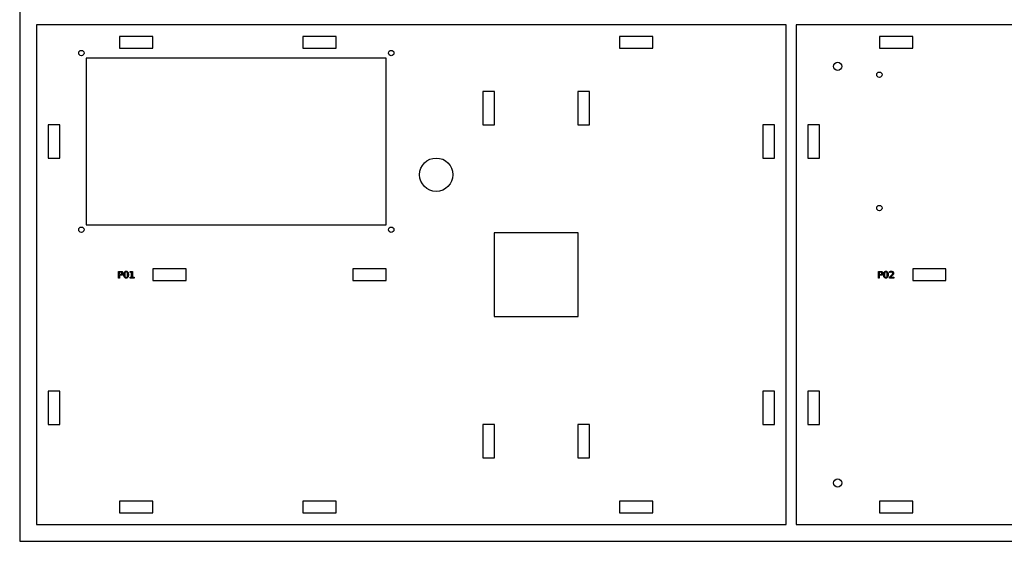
# Model space of a CAD drawing. Header units: millimetres. Extents: x 0 to 1200, y 0 to 600.
# Tile 1 of 7: x 0 to 591, y 0 to 313. Entities that reach past the tile are written whole.
import ezdxf

# ---------------------------------------------------------------- set-up
doc = ezdxf.new("R2010")
doc.units = ezdxf.units.MM
for name, color, linetype in [('CUT', 1, 'Continuous'), ('LABELS', 3, 'Continuous'), ('SHEET', 8, 'Continuous')]:
    doc.layers.add(name, color=color, linetype=linetype)

msp = doc.modelspace()

# ---------------------------------------------------------------- linework, layer by layer
at = {"layer": 'CUT'}
for points in [[(10, 10), (460, 10), (460, 310), (10, 310)], [(466, 10), (916, 10), (916, 310), (466, 310)], [(60, 296), (80, 296), (80, 303), (60, 303)], [(170, 296), (190, 296), (190, 303), (170, 303)], [(360, 296), (380, 296), (380, 303), (360, 303)], [(516, 296), (536, 296), (536, 303), (516, 303)], [(40, 190), (220, 190), (220, 290), (40, 290)], [(278, 250), (285, 250), (285, 270), (278, 270)], [(335, 250), (342, 250), (342, 270), (335, 270)], [(17, 230), (24, 230), (24, 250), (17, 250)], [(446, 230), (453, 230), (453, 250), (446, 250)], [(473, 230), (480, 230), (480, 250), (473, 250)], [(284.8, 134.8), (335.2, 134.8), (335.2, 185.2), (284.8, 185.2)], [(80, 156.5), (100, 156.5), (100, 163.5), (80, 163.5)], [(200, 156.5), (220, 156.5), (220, 163.5), (200, 163.5)], [(536, 156.5), (556, 156.5), (556, 163.5), (536, 163.5)], [(17, 70), (24, 70), (24, 90), (17, 90)], [(446, 70), (453, 70), (453, 90), (446, 90)], [(473, 70), (480, 70), (480, 90), (473, 90)], [(278, 50), (285, 50), (285, 70), (278, 70)], [(335, 50), (342, 50), (342, 70), (335, 70)], [(60, 17), (80, 17), (80, 24), (60, 24)], [(170, 17), (190, 17), (190, 24), (170, 24)], [(360, 17), (380, 17), (380, 24), (360, 24)], [(516, 17), (536, 17), (536, 24), (516, 24)]]:
    msp.add_lwpolyline(points, close=True, dxfattribs=at)
for centre, radius in [((37, 293), 1.6), ((223, 293), 1.6), ((491, 285), 2.5), ((516, 280), 1.6), ((250, 220), 10), ((516, 200), 1.6), ((37, 187), 1.6), ((223, 187), 1.6), ((491, 35), 2.5)]:
    msp.add_circle(centre, radius, dxfattribs=at)
at = {"layer": 'LABELS'}
for points in [[(59.38, 162), (60.6, 162), (60.91, 161.98), (61.19, 161.92), (61.42, 161.83), (61.62, 161.7), (61.77, 161.53), (61.87, 161.32), (61.94, 161.08), (61.96, 160.81), (61.94, 160.53), (61.87, 160.29), (61.77, 160.08), (61.62, 159.91), (61.42, 159.78), (61.19, 159.68), (60.91, 159.63), (60.6, 159.61), (59.92, 159.61), (59.92, 158), (59.38, 158), (59.38, 162)], [(59.92, 161.56), (59.92, 160.05), (60.6, 160.05), (60.78, 160.06), (60.93, 160.1), (61.07, 160.16), (61.18, 160.25), (61.27, 160.36), (61.34, 160.48), (61.38, 160.63), (61.39, 160.81), (61.38, 160.97), (61.34, 161.12), (61.27, 161.25), (61.18, 161.36), (61.07, 161.45), (60.93, 161.51), (60.78, 161.54), (60.6, 161.56), (59.92, 161.56)], [(63.89, 162.07), (64.21, 162.04), (64.48, 161.94), (64.72, 161.77), (64.92, 161.54), (65.07, 161.24), (65.19, 160.89), (65.25, 160.47), (65.27, 160), (65.25, 159.52), (65.19, 159.11), (65.07, 158.75), (64.92, 158.45), (64.72, 158.22), (64.48, 158.06), (64.21, 157.96), (63.89, 157.92), (63.58, 157.96), (63.3, 158.06), (63.06, 158.22), (62.86, 158.45), (62.71, 158.75), (62.6, 159.11), (62.53, 159.52), (62.51, 160), (62.53, 160.47), (62.6, 160.89), (62.71, 161.24), (62.86, 161.54), (63.06, 161.77), (63.3, 161.94), (63.58, 162.04), (63.89, 162.07)], [(63.89, 161.64), (63.7, 161.62), (63.53, 161.54), (63.38, 161.41), (63.26, 161.23), (63.17, 161), (63.11, 160.72), (63.07, 160.38), (63.05, 160), (63.07, 159.61), (63.11, 159.28), (63.17, 158.99), (63.26, 158.76), (63.38, 158.58), (63.53, 158.45), (63.7, 158.38), (63.89, 158.35), (64.09, 158.38), (64.26, 158.45), (64.4, 158.58), (64.52, 158.76), (64.61, 158.99), (64.68, 159.28), (64.72, 159.61), (64.73, 160), (64.72, 160.38), (64.68, 160.72), (64.61, 161), (64.52, 161.23), (64.4, 161.41), (64.26, 161.54), (64.09, 161.62), (63.89, 161.64)], [(66.32, 158.46), (67.2, 158.46), (67.2, 161.51), (66.24, 161.31), (66.24, 161.81), (67.2, 162), (67.74, 162), (67.74, 158.46), (68.62, 158.46), (68.62, 158), (66.32, 158), (66.32, 158.46)], [(515.4, 162), (516.62, 162), (516.94, 161.98), (517.21, 161.92), (517.44, 161.83), (517.64, 161.7), (517.79, 161.53), (517.9, 161.32), (517.96, 161.08), (517.98, 160.81), (517.96, 160.53), (517.9, 160.29), (517.79, 160.08), (517.64, 159.91), (517.44, 159.78), (517.21, 159.68), (516.94, 159.63), (516.62, 159.61), (515.94, 159.61), (515.94, 158), (515.4, 158), (515.4, 162)], [(515.94, 161.56), (515.94, 160.05), (516.62, 160.05), (516.8, 160.06), (516.96, 160.1), (517.09, 160.16), (517.2, 160.25), (517.29, 160.36), (517.36, 160.48), (517.4, 160.63), (517.41, 160.81), (517.4, 160.97), (517.36, 161.12), (517.29, 161.25), (517.2, 161.36), (517.09, 161.45), (516.96, 161.51), (516.8, 161.54), (516.62, 161.56), (515.94, 161.56)], [(519.91, 162.07), (520.23, 162.04), (520.51, 161.94), (520.74, 161.77), (520.94, 161.54), (521.1, 161.24), (521.21, 160.89), (521.27, 160.47), (521.3, 160), (521.27, 159.52), (521.21, 159.11), (521.1, 158.75), (520.94, 158.45), (520.74, 158.22), (520.51, 158.06), (520.23, 157.96), (519.91, 157.92), (519.6, 157.96), (519.32, 158.06), (519.08, 158.22), (518.89, 158.45), (518.73, 158.75), (518.62, 159.11), (518.55, 159.52), (518.53, 160), (518.55, 160.47), (518.62, 160.89), (518.73, 161.24), (518.89, 161.54), (519.08, 161.77), (519.32, 161.94), (519.6, 162.04), (519.91, 162.07)], [(519.91, 161.64), (519.72, 161.62), (519.55, 161.54), (519.4, 161.41), (519.28, 161.23), (519.19, 161), (519.13, 160.72), (519.09, 160.38), (519.07, 160), (519.09, 159.61), (519.13, 159.28), (519.19, 158.99), (519.28, 158.76), (519.4, 158.58), (519.55, 158.45), (519.72, 158.38), (519.91, 158.35), (520.11, 158.38), (520.28, 158.45), (520.43, 158.58), (520.54, 158.76), (520.64, 158.99), (520.7, 159.28), (520.74, 159.61), (520.75, 160), (520.74, 160.38), (520.7, 160.72), (520.64, 161), (520.54, 161.23), (520.43, 161.41), (520.28, 161.54), (520.11, 161.62), (519.91, 161.64)], [(522.71, 158.46), (524.6, 158.46), (524.6, 158), (522.06, 158), (522.06, 158.46), (522.23, 158.63), (522.43, 158.83), (522.65, 159.06), (522.9, 159.31), (523.14, 159.56), (523.33, 159.75), (523.48, 159.9), (523.57, 160), (523.69, 160.14), (523.79, 160.27), (523.87, 160.39), (523.93, 160.5), (523.98, 160.6), (524.01, 160.7), (524.03, 160.8), (524.04, 160.9), (524.02, 161.05), (523.98, 161.19), (523.91, 161.31), (523.81, 161.42), (523.69, 161.5), (523.55, 161.57), (523.4, 161.6), (523.23, 161.62), (523.1, 161.61), (522.97, 161.59), (522.83, 161.57), (522.69, 161.53), (522.55, 161.48), (522.4, 161.42), (522.25, 161.34), (522.09, 161.26), (522.09, 161.81), (522.25, 161.87), (522.4, 161.92), (522.55, 161.97), (522.7, 162.01), (522.84, 162.03), (522.97, 162.06), (523.1, 162.07), (523.22, 162.07), (523.51, 162.05), (523.78, 161.99), (524.01, 161.9), (524.21, 161.76), (524.37, 161.59), (524.49, 161.4), (524.56, 161.18), (524.58, 160.93), (524.57, 160.81), (524.56, 160.69), (524.53, 160.58), (524.49, 160.46), (524.43, 160.35), (524.36, 160.22), (524.26, 160.09), (524.15, 159.94), (524.1, 159.89), (524.01, 159.79), (523.89, 159.66), (523.73, 159.49), (523.53, 159.29), (523.29, 159.05), (523.02, 158.77), (522.71, 158.46)]]:
    msp.add_lwpolyline(points, close=True, dxfattribs=at)
at = {"layer": 'SHEET'}
msp.add_lwpolyline([(0, 0), (1200, 0), (1200, 600), (0, 600)], close=True, dxfattribs=at)

doc.saveas('drawing.dxf')
